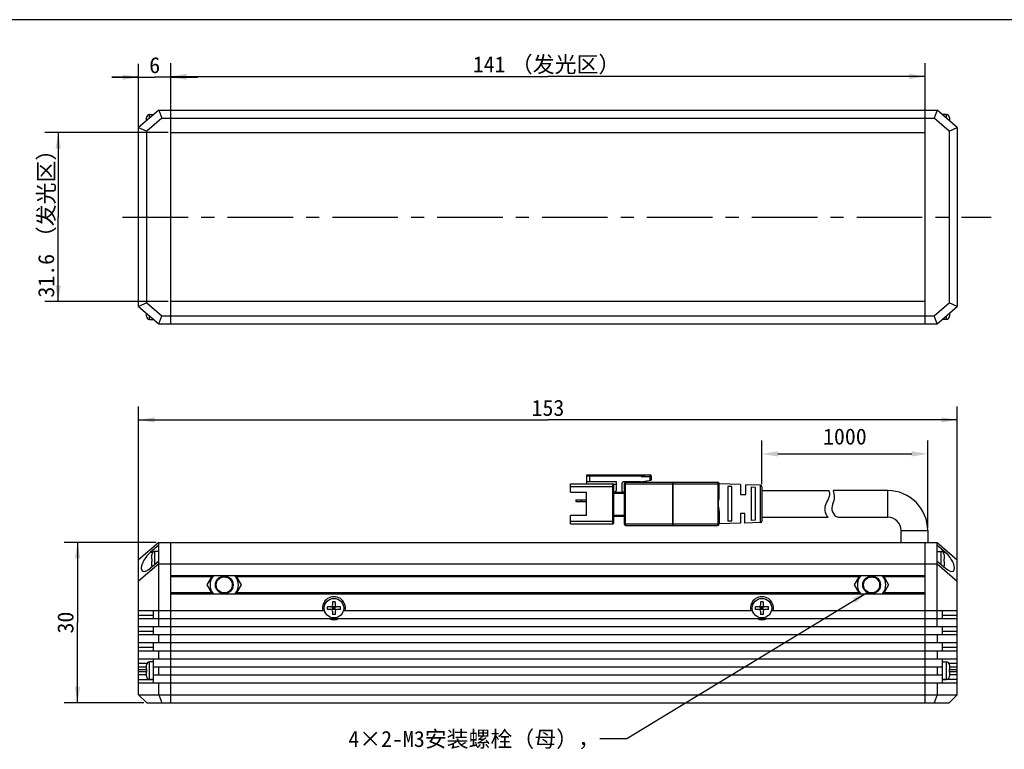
# Model space of a CAD drawing. Header units: millimetres. Extents: x 102 to 573, y 164 to 373.
# Tile 3 of 4: x 212 to 396, y 237 to 373. Entities that reach past the tile are written whole.
import ezdxf
from ezdxf.enums import TextEntityAlignment as Align

# ---------------------------------------------------------------- set-up
doc = ezdxf.new("R2010")
doc.units = ezdxf.units.MM
doc.header["$LTSCALE"] = 32.67
doc.header["$PDMODE"] = 3
doc.header["$PDSIZE"] = 8
doc.linetypes.add('CENTER', pattern=[0.6, 0.375, -0.075, 0.075, -0.075])
doc.layers.get('0').update_dxf_attribs({"linetype": 'CONTINUOUS'})
doc.layers.get('Defpoints').update_dxf_attribs({"linetype": 'CONTINUOUS'})
for name, color, linetype in [('00_COMPONENTS', 7, 'CONTINUOUS'), ('03_ALL_AXES', 7, 'CONTINUOUS'), ('50_ALL_DETAILS', 7, 'CONTINUOUS'), ('51__DRAFT_DIMS', 7, 'CONTINUOUS'), ('_X2_56FE5C42_X0__01_528', 7, 'CONTINUOUS')]:
    doc.layers.add(name, color=color, linetype=linetype)
doc.styles.get("Standard").update_dxf_attribs({"font": 'simfang.ttf'})
doc.dimstyles.new('DIMSTYLE_1', dxfattribs={"dimtxt": 3, "dimasz": 3, "dimexe": 2.5, "dimexo": 0.5, "dimgap": 0.75, "dimtad": 1, "dimdsep": 46, "dimtxsty": 'STANDARD', "dimblk": '_FILLED', "dimblk1": '_FILLED', "dimblk2": '_FILLED', "dimcen": 0.09, "dimclrt": 3, "dimazin": 2, "dimtp": 0.3, "dimtm": 0.3, "dimtfac": 1, "dimtofl": 0, "dimtmove": 0, "dimatfit": 3, "dimldrblk": '_FILLED', "dimfxl": 1, "dimtolj": 1, "dimarcsym": 0})
doc.dimstyles.new('DIMSTYLE_2', dxfattribs={"dimtxt": 3, "dimasz": 3, "dimexe": 2.5, "dimexo": 0.5, "dimgap": 0.75, "dimtad": 1, "dimdsep": 46, "dimtxsty": 'STANDARD', "dimblk": '_FILLED', "dimblk1": '_FILLED', "dimblk2": '_FILLED', "dimcen": 0.09, "dimclrt": 3, "dimazin": 2, "dimtp": 0.5, "dimtm": 0.5, "dimtfac": 1, "dimtofl": 0, "dimtmove": 0, "dimatfit": 3, "dimldrblk": '_FILLED', "dimfxl": 1, "dimtolj": 1, "dimarcsym": 0})
doc.dimstyles.new('DIMSTYLE_3', dxfattribs={"dimtxt": 3, "dimasz": 3, "dimexe": 2.5, "dimexo": 0.5, "dimgap": 0.75, "dimtad": 1, "dimdsep": 46, "dimtxsty": 'STANDARD', "dimblk": '_FILLED', "dimblk1": '_FILLED', "dimblk2": '_FILLED', "dimcen": 0.09, "dimclrt": 3, "dimazin": 2, "dimtp": 0.2, "dimtm": 0.2, "dimtfac": 1, "dimtofl": 0, "dimtmove": 0, "dimatfit": 3, "dimldrblk": '_FILLED', "dimfxl": 1, "dimtolj": 1, "dimarcsym": 0})
doc.dimstyles.new('DIMSTYLE_4', dxfattribs={"dimtxt": 3, "dimasz": 3, "dimexe": 2.5, "dimexo": 0.5, "dimgap": 0.75, "dimtad": 1, "dimdsep": 46, "dimtxsty": 'STANDARD', "dimblk": '_FILLED', "dimblk1": '_FILLED', "dimblk2": '_FILLED', "dimcen": 0.09, "dimclrt": 3, "dimazin": 2, "dimtp": 0.1, "dimtm": 0.1, "dimtfac": 1, "dimtofl": 0, "dimtmove": 0, "dimatfit": 3, "dimldrblk": '_FILLED', "dimfxl": 1, "dimtolj": 1, "dimarcsym": 0})
doc.dimstyles.get("Standard").update_dxf_attribs({"dimtxt": 3, "dimasz": 3, "dimexe": 2.5, "dimexo": 0.5, "dimtad": 1, "dimdsep": 46, "dimtxsty": 'STANDARD', "dimblk": '_FILLED', "dimblk1": '_FILLED', "dimblk2": '_FILLED', "dimcen": 0.09, "dimclrt": 3, "dimazin": 2, "dimtol": 1, "dimtp": 0.01, "dimtm": 0.01, "dimtfac": 1, "dimtofl": 0, "dimtmove": 0, "dimatfit": 3, "dimldrblk": '_FILLED', "dimfxl": 1, "dimtolj": 1, "dimarcsym": 0})

# ---------------------------------------------------------------- blocks, each defined once
blk = doc.blocks.new('_FILLED')
at = {"color": 0, "linetype": 'ByBlock'}
blk.add_solid([(0, 0), (-1, 0.167), (-1, -0.167)], dxfattribs=at)
blk = doc.blocks.new('*D1')
at = {"layer": '51__DRAFT_DIMS', "color": 4, "transparency": 16777216}
for p, q in [((239.98, 351.93), (216.94, 351.93)), ((219.44, 351.93), (219.44, 336.13)), ((219.44, 320.33), (219.44, 336.13)), ((239.98, 320.33), (216.94, 320.33))]:
    blk.add_line(p, q, dxfattribs=at)
at = {"layer": '51__DRAFT_DIMS', "color": 4, "transparency": 16777216, "xscale": 3, "yscale": 3, "zscale": 3}
for p, rotation in [((219.44, 351.93), 90), ((219.44, 320.33), 270)]:
    blk.add_blockref('_FILLED', p, dxfattribs=dict(at, rotation=rotation))
at = {"layer": '51__DRAFT_DIMS', "color": 3, "transparency": 16777216}
for s, p in [('（发光区）', (218.69, 340.53)), ('31.6', (218.69, 325.14))]:
    blk.add_text(s, height=3, rotation=90, dxfattribs=at).set_placement(p, align=Align.CENTER)
blk = doc.blocks.new('*D2')
at = {"layer": '51__DRAFT_DIMS', "color": 4, "transparency": 16777216}
for p, q in [((240.48, 355.13), (240.48, 364.92)), ((381.48, 355.13), (381.48, 364.92)), ((240.48, 362.42), (310.98, 362.42)), ((381.48, 362.42), (310.98, 362.42))]:
    blk.add_line(p, q, dxfattribs=at)
at = {"layer": '51__DRAFT_DIMS', "color": 4, "transparency": 16777216, "xscale": 3, "yscale": 3, "zscale": 3, "rotation": 180}
blk.add_blockref('_FILLED', (240.48, 362.42), dxfattribs=at)
at = {"layer": '51__DRAFT_DIMS', "color": 4, "transparency": 16777216, "xscale": 3, "yscale": 3, "zscale": 3}
blk.add_blockref('_FILLED', (381.48, 362.42), dxfattribs=at)
at = {"layer": '51__DRAFT_DIMS', "color": 3, "transparency": 16777216}
for s, p in [('（发光区）', (314.28, 363.17)), ('141', (299.99, 363.17))]:
    blk.add_text(s, height=3, dxfattribs=at).set_placement(p, align=Align.CENTER)
blk = doc.blocks.new('*D3')
at = {"layer": '51__DRAFT_DIMS', "color": 4, "transparency": 16777216}
for p, q in [((234.48, 268.53), (234.48, 300.69)), ((387.48, 268.53), (387.48, 300.69)), ((234.48, 298.19), (310.98, 298.19)), ((387.48, 298.19), (310.98, 298.19))]:
    blk.add_line(p, q, dxfattribs=at)
at = {"layer": '51__DRAFT_DIMS', "color": 4, "transparency": 16777216, "xscale": 3, "yscale": 3, "zscale": 3, "rotation": 180}
blk.add_blockref('_FILLED', (234.48, 298.19), dxfattribs=at)
at = {"layer": '51__DRAFT_DIMS', "color": 4, "transparency": 16777216, "xscale": 3, "yscale": 3, "zscale": 3}
blk.add_blockref('_FILLED', (387.48, 298.19), dxfattribs=at)
at = {"layer": '51__DRAFT_DIMS', "color": 3, "transparency": 16777216}
blk.add_text('153', height=3, dxfattribs=at).set_placement((310.98, 298.94), align=Align.CENTER)
blk = doc.blocks.new('*D14')
at = {"layer": '51__DRAFT_DIMS', "color": 0, "lineweight": -2}
for p, q in [((350.98, 286.19), (350.98, 294.33)), ((381.98, 277.98), (381.98, 294.33)), ((353.98, 291.83), (378.98, 291.83))]:
    blk.add_line(p, q, dxfattribs=at)
at = {"layer": 'Defpoints', "color": 0}
for p in [(381.98, 291.83), (350.98, 285.69), (381.98, 277.48)]:
    blk.add_point(p, dxfattribs=at)
at = {"layer": '51__DRAFT_DIMS', "color": 0, "linetype": 'ByBlock', "lineweight": -2, "xscale": 3, "yscale": 3, "zscale": 3, "rotation": 180}
blk.add_blockref('_FILLED', (350.98, 291.83), dxfattribs=at)
at = {"layer": '51__DRAFT_DIMS', "color": 0, "linetype": 'ByBlock', "lineweight": -2, "xscale": 3, "yscale": 3, "zscale": 3}
blk.add_blockref('_FILLED', (381.98, 291.83), dxfattribs=at)
at = {"layer": '51__DRAFT_DIMS', "color": 3, "insert": (366.48, 296.58), "char_height": 3, "attachment_point": 2, "line_spacing_factor": 0.9}
blk.add_mtext('\\A1;1000{}{{\\H0.7x;}{}}', dxfattribs=at)
blk = doc.blocks.new('*D5')
at = {"layer": '51__DRAFT_DIMS', "color": 4, "transparency": 16777216}
for p, q in [((237.73, 275.28), (220.55, 275.28)), ((223.05, 275.28), (223.05, 260.28)), ((223.05, 245.28), (223.05, 260.28)), ((235.48, 245.28), (220.55, 245.28))]:
    blk.add_line(p, q, dxfattribs=at)
at = {"layer": '51__DRAFT_DIMS', "color": 4, "transparency": 16777216, "xscale": 3, "yscale": 3, "zscale": 3}
for p, rotation in [((223.05, 275.28), 90), ((223.05, 245.28), 270)]:
    blk.add_blockref('_FILLED', p, dxfattribs=dict(at, rotation=rotation))
at = {"layer": '51__DRAFT_DIMS', "color": 3, "transparency": 16777216}
blk.add_text('30', height=3, rotation=90, dxfattribs=at).set_placement((222.3, 260.28), align=Align.CENTER)
blk = doc.blocks.new('*D11')
at = {"layer": '51__DRAFT_DIMS', "color": 4, "transparency": 16777216}
for p, q in [((234.48, 341.93), (234.48, 364.78)), ((240.48, 355.13), (240.48, 364.78)), ((234.48, 362.28), (229.48, 362.28)), ((229.48, 362.28), (237.48, 362.28)), ((245.48, 362.28), (237.48, 362.28)), ((240.48, 362.28), (245.48, 362.28))]:
    blk.add_line(p, q, dxfattribs=at)
at = {"layer": '51__DRAFT_DIMS', "color": 4, "transparency": 16777216, "xscale": 3, "yscale": 3, "zscale": 3}
blk.add_blockref('_FILLED', (234.48, 362.28), dxfattribs=at)
at = {"layer": '51__DRAFT_DIMS', "color": 4, "transparency": 16777216, "xscale": 3, "yscale": 3, "zscale": 3, "rotation": 180}
blk.add_blockref('_FILLED', (240.48, 362.28), dxfattribs=at)
at = {"layer": '51__DRAFT_DIMS', "color": 3, "transparency": 16777216}
blk.add_text('6', height=3, dxfattribs=at).set_placement((237.48, 363.03), align=Align.CENTER)

msp = doc.modelspace()

# ---------------------------------------------------------------- linework, layer by layer
at = {"color": 7}
msp.add_line((573.35929, 373.02737), (102.13125, 373.02737), dxfattribs=at)
at = {"layer": '00_COMPONENTS', "color": 7}
for p, q in [((238.23026, 356.1256), (234.48026, 352.8756)), ((236.53026, 355.2756), (237.23026, 355.2756)), ((237.23026, 355.26145), (237.23026, 355.26977)), ((238.23026, 356.1256), (238.78981, 354.6256)), ((238.23026, 356.1256), (383.73026, 356.1256)), ((240.48026, 316.1256), (240.48026, 356.1256)), ((381.48026, 316.1256), (381.48026, 356.1256)), ((383.73026, 356.1256), (383.17071, 354.6256)), ((387.48026, 352.8756), (383.73026, 356.1256)), ((385.43026, 355.2756), (384.73026, 355.2756)), ((384.73026, 355.26977), (384.73026, 355.25894)), ((235.93026, 354.13227), (235.93026, 354.64541)), ((235.93231, 354.72524), (235.93524, 354.72473)), ((238.78981, 354.6256), (235.98026, 352.19066)), ((238.78981, 354.6256), (383.17071, 354.6256)), ((385.98026, 352.19066), (383.17071, 354.6256)), ((386.02527, 354.72473), (386.0282, 354.72524)), ((386.03026, 354.64541), (386.03026, 354.13227)), ((234.48026, 319.3756), (234.48026, 352.8756)), ((234.48026, 352.8756), (235.98026, 352.19066)), ((235.98026, 320.06055), (235.98026, 352.19066)), ((240.48026, 351.9256), (381.48026, 351.9256)), ((385.98026, 352.19066), (387.48026, 352.8756)), ((385.98026, 352.19066), (385.98026, 320.06055)), ((387.48026, 352.8756), (387.48026, 319.3756)), ((381.48026, 320.3256), (240.48026, 320.3256)), ((235.98026, 320.06055), (234.48026, 319.3756)), ((234.48026, 319.3756), (238.23026, 316.1256)), ((235.98026, 320.06055), (238.78981, 317.6256)), ((383.17071, 317.6256), (385.98026, 320.06055)), ((383.73026, 316.1256), (387.48026, 319.3756)), ((387.48026, 319.3756), (385.98026, 320.06055)), ((235.93026, 317.6058), (235.93026, 318.11894)), ((235.93524, 317.52648), (235.93231, 317.52597)), ((236.53026, 316.9756), (237.23026, 316.9756)), ((237.23026, 316.98976), (237.23026, 316.98144)), ((238.23026, 316.1256), (238.78981, 317.6256)), ((238.78981, 317.6256), (383.17071, 317.6256)), ((383.73026, 316.1256), (383.17071, 317.6256)), ((384.73026, 316.98144), (384.73026, 316.99227)), ((385.43026, 316.9756), (384.73026, 316.9756)), ((386.0282, 317.52597), (386.02527, 317.52648)), ((386.03026, 318.11894), (386.03026, 317.6058)), ((238.23026, 316.1256), (383.73026, 316.1256)), ((374.48026, 284.97698), (364.32325, 284.97698)), ((365.20605, 279.97698), (374.48026, 279.97698)), ((376.98026, 275.27698), (376.98026, 277.47698)), ((381.98026, 277.47698), (381.98026, 275.27698)), ((238.23026, 275.27698), (234.48026, 272.02698)), ((238.23026, 274.75941), (236.68699, 273.42191)), ((238.23026, 259.52698), (238.23026, 275.27698)), ((238.23026, 275.27698), (383.73026, 275.27698)), ((240.48026, 245.27698), (240.48026, 275.27698)), ((381.48026, 245.27698), (381.48026, 275.27698)), ((383.73026, 275.27698), (387.48026, 272.02698)), ((383.73026, 259.52698), (383.73026, 275.27698)), ((383.73026, 274.75941), (385.27353, 273.42191)), ((236.93026, 272.18698), (236.93026, 272.95679)), ((236.93231, 273.03662), (236.93524, 273.0361)), ((238.23026, 273.58698), (237.53026, 273.58698)), ((383.73026, 273.58698), (384.43026, 273.58698)), ((385.02527, 273.0361), (385.02818, 273.03662)), ((385.03026, 272.95679), (385.03026, 272.18698)), ((234.48026, 246.77698), (234.48026, 272.02698)), ((238.23026, 271.27698), (234.48026, 268.02698)), ((238.23026, 271.78956), (236.68699, 270.45206)), ((236.93026, 272.18698), (236.93524, 272.18698)), ((236.93026, 270.91718), (236.93026, 271.68698)), ((236.93524, 271.68698), (236.93026, 271.68698)), ((236.93524, 270.83786), (236.93233, 270.83735)), ((238.23026, 271.27698), (383.73026, 271.27698)), ((383.73026, 271.78956), (385.27353, 270.45206)), ((383.73026, 271.27698), (387.48026, 268.02698)), ((385.02527, 272.18698), (385.03026, 272.18698)), ((385.03026, 271.68698), (385.02527, 271.68698)), ((385.0282, 270.83734), (385.02527, 270.83786)), ((385.03026, 271.68698), (385.03026, 270.91718)), ((387.48026, 246.77698), (387.48026, 272.02698)), ((381.48026, 269.02698), (240.48026, 269.02698)), ((247.30486, 267.327), (248.28634, 269.02698)), ((252.67418, 269.02698), (253.65566, 267.327)), ((368.30486, 267.327), (369.28634, 269.02698)), ((373.67418, 269.02698), (374.65566, 267.327)), ((248.28637, 265.62698), (247.30486, 267.327)), ((253.65566, 267.327), (252.67415, 265.62698)), ((369.28637, 265.62698), (368.30486, 267.327)), ((374.65566, 267.327), (373.67415, 265.62698)), ((240.48026, 265.62698), (381.48026, 265.62698)), ((269.78026, 262.72698), (269.78026, 263.22698)), ((270.43026, 263.22698), (269.78026, 263.22698)), ((271.31813, 262.63911), (270.64239, 263.31485)), ((270.64239, 262.63911), (271.31813, 263.31485)), ((270.73026, 264.17698), (270.73026, 263.52698)), ((271.23026, 264.17698), (270.73026, 264.17698)), ((270.73026, 262.72698), (270.73026, 263.22698)), ((271.23026, 263.22698), (270.73026, 263.22698)), ((270.98026, 263.22698), (270.98026, 262.72698)), ((271.23026, 264.17698), (271.23026, 263.52698)), ((271.23026, 262.72698), (271.23026, 263.22698)), ((272.18026, 263.22698), (271.53026, 263.22698)), ((272.18026, 262.72698), (272.18026, 263.22698)), ((350.43026, 263.22698), (349.78026, 263.22698)), ((349.78026, 262.72698), (349.78026, 263.22698)), ((350.64239, 263.31485), (351.31813, 262.63911)), ((350.64239, 262.63911), (351.31813, 263.31485)), ((351.23026, 264.17698), (350.73026, 264.17698)), ((350.73026, 264.17698), (350.73026, 263.52698)), ((351.23026, 263.22698), (350.73026, 263.22698)), ((350.73026, 262.72698), (350.73026, 263.22698)), ((350.98026, 263.22698), (350.98026, 262.72698)), ((351.23026, 264.17698), (351.23026, 263.52698)), ((351.23026, 262.72698), (351.23026, 263.22698)), ((352.18026, 263.22698), (351.53026, 263.22698)), ((352.18026, 262.72698), (352.18026, 263.22698)), ((234.48026, 262.52698), (269.22402, 262.52698)), ((237.23026, 261.02698), (237.23026, 262.52698)), ((270.43026, 262.72698), (269.78026, 262.72698)), ((271.23026, 262.97698), (270.73026, 262.97698)), ((271.23026, 262.72698), (270.73026, 262.72698)), ((270.73026, 262.42698), (270.73026, 261.77698)), ((271.23026, 261.77698), (270.73026, 261.77698)), ((271.23026, 262.42698), (271.23026, 261.77698)), ((272.18026, 262.72698), (271.53026, 262.72698)), ((272.7365, 262.52698), (349.22402, 262.52698)), ((350.43026, 262.72698), (349.78026, 262.72698)), ((351.23026, 262.97698), (350.73026, 262.97698)), ((351.23026, 262.72698), (350.73026, 262.72698)), ((350.73026, 262.42698), (350.73026, 261.77698)), ((351.23026, 261.77698), (350.73026, 261.77698)), ((351.23026, 262.42698), (351.23026, 261.77698)), ((352.18026, 262.72698), (351.53026, 262.72698)), ((352.7365, 262.52698), (387.48026, 262.52698)), ((384.73026, 261.02698), (384.73026, 262.52698)), ((234.48026, 261.02698), (387.48026, 261.02698)), ((234.48026, 259.52698), (387.48026, 259.52698)), ((237.23026, 258.02698), (237.23026, 259.52698)), ((384.73026, 258.02698), (384.73026, 259.52698)), ((234.48026, 258.02698), (387.48026, 258.02698)), ((238.23026, 256.52698), (238.23026, 258.02698)), ((383.73026, 258.02698), (383.73026, 256.52698)), ((234.48026, 256.52698), (387.48026, 256.52698)), ((237.23026, 255.02698), (237.23026, 256.52698)), ((384.73026, 255.02698), (384.73026, 256.52698)), ((234.48026, 255.02698), (387.48026, 255.02698)), ((238.23026, 253.52698), (238.23026, 255.02698)), ((383.73026, 255.02698), (383.73026, 253.52698)), ((234.48026, 253.52698), (387.48026, 253.52698)), ((235.93026, 251.52698), (235.93026, 252.29679)), ((235.93231, 252.37662), (235.93524, 252.3761)), ((237.23026, 252.92698), (236.53026, 252.92698)), ((237.23026, 249.02698), (237.23026, 253.52698)), ((384.73026, 249.02698), (384.73026, 253.52698)), ((384.73026, 252.92698), (385.43026, 252.92698)), ((386.02527, 252.3761), (386.02818, 252.37662)), ((386.03026, 252.29679), (386.03026, 251.52698)), ((234.48026, 252.02698), (235.93026, 252.02698)), ((235.93026, 250.52698), (234.48026, 250.52698)), ((235.93026, 251.52698), (235.93524, 251.52698)), ((235.93026, 250.25718), (235.93026, 251.02698)), ((235.93524, 251.02698), (235.93026, 251.02698)), ((237.23026, 252.02698), (384.73026, 252.02698)), ((237.23026, 250.52698), (384.73026, 250.52698)), ((238.23026, 250.52698), (238.23026, 252.02698)), ((383.73026, 252.02698), (383.73026, 250.52698)), ((386.02527, 251.52698), (386.03026, 251.52698)), ((386.03026, 251.02698), (386.02527, 251.02698)), ((386.03026, 252.02698), (387.48026, 252.02698)), ((386.03026, 251.02698), (386.03026, 250.25718)), ((387.48026, 250.52698), (386.03026, 250.52698)), ((234.48026, 249.02698), (387.48026, 249.02698)), ((235.93524, 250.17786), (235.93233, 250.17735)), ((237.23026, 249.62698), (236.53026, 249.62698)), ((238.23026, 246.77698), (238.23026, 249.02698)), ((383.73026, 249.02698), (383.73026, 246.77698)), ((384.73026, 249.62698), (385.43026, 249.62698)), ((386.0282, 250.17734), (386.02527, 250.17786)), ((234.48026, 246.77698), (235.98026, 245.27698)), ((234.48026, 246.77698), (387.48026, 246.77698)), ((238.23026, 246.77698), (238.78981, 245.27698)), ((383.73026, 246.77698), (383.17071, 245.27698)), ((385.98026, 245.27698), (387.48026, 246.77698)), ((235.98026, 245.27698), (385.98026, 245.27698))]:
    msp.add_line(p, q, dxfattribs=at)
at = {"layer": '00_COMPONENTS', "color": 4}
for p, q in [((236.53026, 354.65227), (236.53026, 355.2756)), ((385.43026, 355.2756), (385.43026, 354.65227)), ((236.53026, 316.9756), (236.53026, 317.59894)), ((385.43026, 317.59894), (385.43026, 316.9756)), ((374.48026, 279.97698), (374.48026, 284.97698)), ((376.98026, 277.47698), (381.98026, 277.47698)), ((236.68699, 273.42191), (237.11984, 273.42191)), ((237.53026, 271.18289), (237.53026, 273.58698)), ((384.43026, 273.58698), (384.43026, 271.18289)), ((384.84067, 273.42191), (385.27353, 273.42191)), ((248.17087, 268.82698), (240.48026, 268.82698)), ((369.17087, 268.82698), (252.78965, 268.82698)), ((381.48026, 268.82698), (373.78965, 268.82698)), ((248.1709, 265.82698), (240.48026, 265.82698)), ((369.1709, 265.82698), (252.78962, 265.82698)), ((381.48026, 265.82698), (373.78962, 265.82698)), ((237.23026, 261.61277), (234.48026, 261.61277)), ((387.48026, 261.61277), (384.73026, 261.61277)), ((237.23026, 258.61277), (234.48026, 258.61277)), ((387.48026, 258.61277), (384.73026, 258.61277)), ((237.23026, 255.61277), (234.48026, 255.61277)), ((387.48026, 255.61277), (384.73026, 255.61277)), ((236.00502, 252.61277), (234.48026, 252.61277)), ((236.53026, 249.62698), (236.53026, 252.92698)), ((385.43026, 252.92698), (385.43026, 249.62698)), ((387.48026, 252.61277), (385.95549, 252.61277)), ((234.48026, 251.4789), (235.93026, 251.4789)), ((235.93026, 251.07506), (234.48026, 251.07506)), ((386.03026, 251.4789), (387.48026, 251.4789)), ((387.48026, 251.07506), (386.03026, 251.07506)), ((234.48026, 249.61277), (237.23026, 249.61277)), ((387.48026, 249.61277), (384.73026, 249.61277))]:
    msp.add_line(p, q, dxfattribs=at)
at = {"layer": '00_COMPONENTS', "color": 7}
for centre, radius in [((250.48026, 267.327), 1.65), ((250.48026, 267.327), 1.5), ((371.48026, 267.327), 1.65), ((371.48026, 267.327), 1.5), ((270.98026, 262.97698), 1.825), ((350.98026, 262.97698), 1.825)]:
    msp.add_circle(centre, radius, dxfattribs=at)
for centre, radius, start, end in [((236.53026, 354.6756), 0.6, 90, 175.2545596), ((385.43026, 354.6756), 0.6, 4.7454404, 90), ((236.56287, 354.64545), 0.63261, 172.8013105, 180.0040207), ((236.56556, 354.64541), 0.6353, 178.8008675, 180.0001349), ((236.56439, 354.64543), 0.63413, 177.6016855, 178.8009), ((236.5615, 354.64558), 0.63123, 175.1993347, 176.4010845), ((236.56042, 354.64567), 0.63015, 173.996245, 175.1993685), ((236.55893, 354.64583), 0.62865, 172.7904501, 173.9962782), ((385.39765, 354.64545), 0.63261, 359.9959793, 7.1986895), ((385.40159, 354.64583), 0.62865, 6.0037218, 7.2095499), ((385.4001, 354.64567), 0.63015, 4.8006315, 6.003755), ((385.39902, 354.64558), 0.63123, 3.5989155, 4.8006653), ((385.39612, 354.64543), 0.63413, 1.1991, 2.3983145), ((385.39496, 354.64541), 0.6353, 359.9998651, 1.1991325), ((236.56555, 317.6058), 0.6353, 179.9998646, 181.2066472), ((236.56287, 317.60576), 0.63261, 179.9959793, 187.1986895), ((236.56438, 317.60577), 0.63413, 181.2066145, 182.4103621), ((236.56148, 317.60563), 0.63122, 183.612499, 184.8127652), ((236.53026, 317.5756), 0.6, 184.7454404, 270), ((236.5604, 317.60553), 0.63014, 184.812733, 186.0113361), ((236.55892, 317.60538), 0.62865, 186.0113051, 187.2095546), ((385.43026, 317.5756), 0.6, 270, 355.2545596), ((385.39765, 317.60576), 0.63261, 352.8013105, 0.0040207), ((385.40159, 317.60538), 0.62865, 352.7904454, 353.9886949), ((385.40011, 317.60553), 0.63014, 353.9886639, 355.187267), ((385.39904, 317.60563), 0.63122, 355.1872348, 356.387501), ((385.39613, 317.60577), 0.63413, 357.5896379, 358.7933855), ((385.39496, 317.6058), 0.6353, 358.7933528, 0.0001354), ((361.55049, 283.83166), 3, 333.1562327, 22.4436174), ((374.48026, 277.47698), 7.5, 0, 90), ((365.83324, 281.66418), 1.8, 153.1562327, 249.6078352), ((374.48026, 277.47698), 2.5, 0, 90), ((237.56287, 272.95683), 0.63261, 172.8013105, 180.0040207), ((237.53026, 272.98698), 0.6, 90, 175.2545596), ((384.43026, 272.98698), 0.6, 4.7454404, 90), ((384.39765, 272.95683), 0.63261, 359.9959793, 7.1986895), ((237.56287, 270.91713), 0.63261, 179.9959793, 187.1986895), ((245.81925, 271.93698), 8.88752, 178.3880951, 181.6119049), ((237.53026, 270.88698), 0.6, 184.7454404, 198.9537694), ((384.43026, 270.88698), 0.6, 341.0462306, 355.2545596), ((376.14127, 271.93698), 8.88752, 358.3880951, 1.6119049), ((384.39765, 270.91713), 0.63261, 352.8013105, 0.0040207), ((250.48026, 267.327), 2.65578, 140.1858471, 219.8154357), ((250.48026, 267.327), 2.65578, 320.1845643, 39.8141529), ((371.48026, 267.327), 2.65578, 140.1858471, 219.8154357), ((371.48026, 267.327), 2.65578, 320.1845643, 39.8141529), ((270.98026, 262.97698), 2.15, 347.9185301, 192.0814699), ((350.98026, 262.97698), 2.15, 347.9185301, 192.0814699), ((270.43026, 263.52698), 0.3, 270, 360), ((271.53026, 263.52698), 0.3, 180, 270), ((350.43026, 263.52698), 0.3, 270, 360), ((351.53026, 263.52698), 0.3, 180, 270), ((270.43026, 262.42698), 0.3, 0, 90), ((271.53026, 262.42698), 0.3, 90, 180), ((350.43026, 262.42698), 0.3, 0, 90), ((351.53026, 262.42698), 0.3, 90, 180), ((270.98026, 262.97698), 2.15, 245.0908473, 294.9091527), ((350.98026, 262.97698), 2.15, 245.0908473, 294.9091527), ((236.56287, 252.29683), 0.63261, 172.8013105, 180.0040207), ((236.53026, 252.32698), 0.6, 90, 175.2545596), ((385.43026, 252.32698), 0.6, 4.7454404, 90), ((385.39765, 252.29683), 0.63261, 359.9959793, 7.1986895), ((244.81925, 251.27698), 8.88752, 178.3880951, 181.6119049), ((377.14127, 251.27698), 8.88752, 358.3880951, 1.6119049), ((236.56287, 250.25713), 0.63261, 179.9959793, 187.1986895), ((236.53026, 250.22698), 0.6, 184.7454404, 270), ((385.43026, 250.22698), 0.6, 270, 355.2545596), ((385.39765, 250.25713), 0.63261, 352.8013105, 0.0040207)]:
    msp.add_arc(centre, radius, start, end, dxfattribs=at)
for centre, major_axis, start_param, end_param in [((236.68699, 271.93698), (1.51036, 2.0101), 1.079057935, 4.220650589), ((385.27353, 271.93698), (-1.51036, 2.0101), 2.062534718, 5.204127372)]:
    msp.add_ellipse(centre, major_axis=major_axis, ratio=0.402459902, start_param=start_param, end_param=end_param, dxfattribs=at)
at = {"layer": '03_ALL_AXES', "color": 1, "linetype": 'CENTER'}
msp.add_line((231.48026, 336.1256), (393.82031, 336.1256), dxfattribs=at)
at = {"layer": '_X2_56FE5C42_X0__01_528', "color": 7}
for p, q in [((318.28026, 286.22698), (318.28026, 287.92698)), ((318.28026, 287.92698), (330.08026, 287.92698)), ((318.28026, 287.72698), (328.68026, 287.72698)), ((328.38026, 287.62698), (329.28026, 287.92698)), ((330.28026, 287.72698), (330.28026, 286.92698)), ((315.18026, 284.67698), (315.18026, 286.22698)), ((315.18026, 286.22698), (323.08026, 286.22698)), ((323.78026, 286.62698), (318.28026, 286.62698)), ((323.78026, 286.12698), (323.25327, 286.12698)), ((323.28026, 278.92698), (323.28026, 286.02698)), ((323.78026, 285.12698), (323.78026, 286.62698)), ((324.78026, 286.12698), (324.78026, 285.12698)), ((328.28026, 286.62698), (325.28026, 286.62698)), ((325.28026, 278.62698), (325.28026, 286.32698)), ((325.48026, 286.52698), (342.68026, 286.52698)), ((328.28026, 286.62698), (330.28026, 286.92698)), ((346.98026, 286.10198), (342.98026, 286.22698)), ((342.98026, 283.83026), (342.98026, 286.22698)), ((344.58026, 285.73697), (344.58026, 279.217)), ((345.38027, 285.70842), (344.58027, 285.73697)), ((345.38026, 279.2454), (345.38026, 285.70842)), ((346.98026, 286.10198), (346.98026, 284.22725)), ((350.68963, 285.98606), (347.98026, 286.07073)), ((347.98026, 284.22712), (347.98026, 286.07073)), ((348.98026, 285.58003), (348.98026, 279.37393)), ((349.77988, 285.55115), (348.98026, 285.58003)), ((349.77987, 279.40265), (349.77987, 285.55115)), ((350.98026, 285.68621), (350.98026, 279.26776)), ((315.18026, 284.67698), (318.18026, 284.67698)), ((318.18026, 280.27698), (318.18026, 284.67698)), ((325.28026, 284.62698), (323.28026, 284.62698)), ((346.98027, 284.22698), (347.98027, 284.22698)), ((350.98026, 284.97698), (363.47309, 284.97698)), ((316.18026, 283.22698), (316.18026, 282.92698)), ((316.18026, 283.22698), (318.18026, 283.22698)), ((316.18026, 282.92698), (318.18026, 282.92698)), ((317.18026, 283.22698), (317.18026, 282.92698)), ((315.18026, 278.72698), (315.18026, 280.27698)), ((318.18026, 280.27698), (315.18026, 280.27698)), ((325.28026, 280.12698), (323.28026, 280.12698)), ((342.98026, 281.12368), (342.98026, 278.72698)), ((346.98026, 280.72698), (347.78026, 280.72698)), ((346.98026, 280.72698), (346.98026, 278.85198)), ((347.78026, 278.87698), (347.78026, 280.72698)), ((350.98026, 279.97698), (363.37151, 279.97698)), ((315.18026, 278.72698), (323.08026, 278.72698)), ((325.48026, 278.42698), (342.68026, 278.42698)), ((346.98026, 278.85198), (342.98026, 278.72698)), ((345.38026, 279.2454), (344.58026, 279.217)), ((350.68963, 278.9679), (347.78026, 278.87698)), ((349.77987, 279.40265), (348.98026, 279.37393))]:
    msp.add_line(p, q, dxfattribs=at)
at = {"layer": '_X2_56FE5C42_X0__01_528', "color": 4}
for p, q in [((318.28026, 287.82698), (328.98026, 287.82698)), ((318.78026, 286.62698), (318.78026, 287.72698)), ((328.38026, 287.62698), (330.28026, 287.62698)), ((330.08026, 286.89698), (330.08026, 287.92698)), ((315.18026, 285.72698), (323.28026, 285.72698)), ((323.08026, 278.72698), (323.08026, 286.22698)), ((325.28026, 286.22698), (342.98026, 286.22698)), ((325.48026, 278.42698), (325.48026, 286.52698)), ((334.25459, 286.52698), (334.25459, 278.42698)), ((334.30556, 286.22698), (334.30556, 278.72698)), ((342.73123, 286.22698), (342.73123, 278.72698)), ((350.68963, 278.9679), (350.68963, 285.98606)), ((325.28026, 284.42698), (323.28026, 284.42698)), ((325.28026, 280.32698), (323.28026, 280.32698)), ((315.18026, 279.22698), (323.28026, 279.22698)), ((325.28026, 278.72698), (342.98026, 278.72698))]:
    msp.add_line(p, q, dxfattribs=at)
at = {"layer": '_X2_56FE5C42_X0__01_528', "color": 7}
for centre, radius, start, end in [((330.08026, 287.72698), 0.2, 0, 89.9999993), ((323.08026, 286.02698), 0.2, 0.0000002, 89.9999992), ((325.28026, 286.12698), 0.5, 90, 180), ((325.48026, 286.32698), 0.2, 90, 179.9999993), ((342.68026, 286.22698), 0.3, 0, 89.9999999), ((350.68026, 285.68621), 0.3, 0.023181, 88.1820546), ((323.28026, 285.12698), 0.5, 270.0000003, 359.9999997), ((325.28026, 285.12698), 0.5, 180.0000002, 270), ((323.08026, 278.92698), 0.2, 270.0000001, 0.0001294), ((325.48026, 278.62698), 0.2, 180.0000001, 270), ((342.68026, 278.72698), 0.3, 270, 359.9999992), ((350.68026, 279.26775), 0.3, 271.7900492, 359.9492092)]:
    msp.add_arc(centre, radius, start, end, dxfattribs=at)
at = {"layer": '_X2_56FE5C42_X0__01_528', "color": 4}
for points, knots in [([(334.30556, 286.22698), (334.30556, 286.26528), (334.3033, 286.33635), (334.29381, 286.42894), (334.28075, 286.48998), (334.26757, 286.51952), (334.25841, 286.52698), (334.25459, 286.52698)], [0, 0, 0, 0, 0.369453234, 0.68451582, 0.900192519, 0.963073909, 1, 1, 1, 1]), ([(342.68026, 286.52698), (342.68409, 286.52698), (342.69327, 286.51954), (342.70641, 286.48993), (342.7195, 286.42892), (342.72897, 286.33633), (342.73123, 286.26527), (342.73123, 286.22698)], [0, 0, 0, 0, 0.036950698, 0.09988303, 0.315689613, 0.630605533, 1, 1, 1, 1]), ([(334.25459, 278.42698), (334.25841, 278.42698), (334.26758, 278.43445), (334.28076, 278.464), (334.29382, 278.52505), (334.3033, 278.61763), (334.30556, 278.68869), (334.30556, 278.72698)], [0, 0, 0, 0, 0.036935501, 0.099844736, 0.315618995, 0.630596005, 1, 1, 1, 1]), ([(342.73123, 278.72698), (342.73123, 278.68869), (342.72897, 278.61763), (342.71949, 278.52505), (342.70643, 278.464), (342.69325, 278.43445), (342.68409, 278.42698), (342.68026, 278.42698)], [0, 0, 0, 0, 0.369404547, 0.684388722, 0.900161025, 0.963067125, 1, 1, 1, 1])]:
    msp.add_open_spline(points, degree=3, knots=knots, dxfattribs=at)
at = {"layer": '_X2_56FE5C42_X0__01_528', "color": 7}
for points, knots in [([(342.8347, 282.47698), (342.8347, 282.59294), (342.85557, 282.82376), (342.91095, 283.16315), (342.96293, 283.49722), (342.98026, 283.72021), (342.98026, 283.83026)], [0, 0, 0, 0, 0.255396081, 0.508745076, 0.757631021, 1, 1, 1, 1]), ([(363.37151, 279.97698), (362.99187, 280.344), (362.71421, 281.16737), (362.86857, 282.37859), (363.34739, 283.19802), (363.71098, 284.02228), (363.68568, 284.61931), (363.47309, 284.97698)], [0, 0, 0, 0, 0.259400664, 0.498605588, 0.659278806, 0.799731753, 1, 1, 1, 1]), ([(342.98026, 281.12368), (342.98026, 281.23376), (342.96258, 281.45685), (342.89466, 281.905), (342.8347, 282.2462), (342.8347, 282.47698)], [0, 0, 0, 0, 0.242532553, 0.491529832, 1, 1, 1, 1])]:
    msp.add_open_spline(points, degree=3, knots=knots, dxfattribs=at)

# ---------------------------------------------------------------- texts
at = {"layer": '50_ALL_DETAILS', "color": 3}
msp.add_text('4×2-M3安装螺栓（母），', height=3, dxfattribs=at).set_placement((320.69907, 237.01856), align=Align.RIGHT)

# ---------------------------------------------------------------- dimensions: what is measured, and where the dimension line sits
at = {"layer": '51__DRAFT_DIMS', "color": 4}
dim = msp.add_linear_dim(base=(381.48026, 362.41988), p1=(240.48026, 354.6256), p2=(381.48026, 354.6256), text='<>（发光区）', dimstyle='DIMSTYLE_2', dxfattribs=at)
dim.commit()
dim.dimension.update_dxf_attribs({"geometry": '*D2', "text_midpoint": (310.98026, 362.41988), "dimtype": 160})
for base, p1, p2, angle, dimstyle, picture, middle in [((234.48026, 362.2821), (240.48026, 354.6256), (234.48026, 341.42675), 180, 'DIMSTYLE_4', '*D11', (237.45096, 362.2821)), ((223.04951, 245.27698), (238.23026, 275.27698), (235.98026, 245.27698), 270, 'DIMSTYLE_3', '*D5', (223.04951, 260.26819))]:
    dim = msp.add_linear_dim(base=base, p1=p1, p2=p2, angle=angle, dimstyle=dimstyle, dxfattribs=at)
    dim.commit()
    dim.dimension.update_dxf_attribs({"geometry": picture, "text_midpoint": middle, "dimtype": 160})
dim = msp.add_linear_dim(base=(219.44071, 320.3256), p1=(240.48026, 351.9256), p2=(240.48026, 320.3256), angle=270, text='<>（发光区）', dimstyle='DIMSTYLE_1', dxfattribs=at)
dim.commit()
dim.dimension.update_dxf_attribs({"geometry": '*D1', "text_midpoint": (219.44071, 336.1256), "dimtype": 160})
dim = msp.add_linear_dim(base=(387.48026, 298.19238), p1=(234.48026, 268.02698), p2=(387.48026, 268.02698), dimstyle='DIMSTYLE_2', dxfattribs=at)
dim.commit()
dim.dimension.update_dxf_attribs({"geometry": '*D3', "text_midpoint": (311.06229, 298.19238), "dimtype": 160})
dim = msp.add_linear_dim(base=(381.98026, 291.82667), p1=(350.98026, 285.68632), p2=(381.98026, 277.47698), text='1000{}{{\\H0.7x;}{}}', dimstyle='DIMSTYLE_1', override={"dimdec": 4}, dxfattribs=at)
dim.commit()
dim.dimension.update_dxf_attribs({"geometry": '*D14', "text_midpoint": (366.48026, 294.57667)})

# ---------------------------------------------------------------- leaders
at = {"layer": '50_ALL_DETAILS', "color": 4}
msp.add_leader([(370.80287, 265.98867), (325.69907, 238.51856), (320.69907, 238.51856)], dimstyle='STANDARD', override={"dimtad": 0}, dxfattribs=at)

doc.saveas('drawing.dxf')
